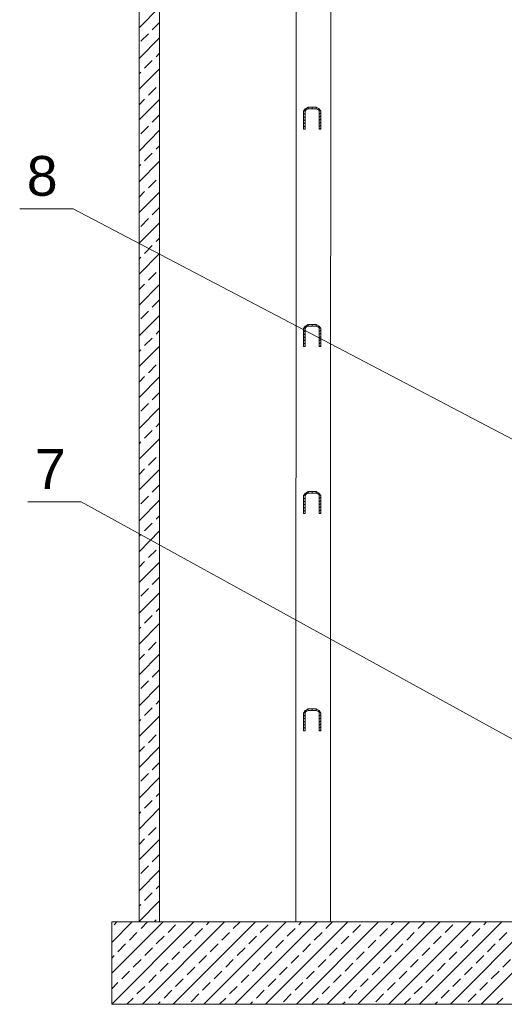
# Model space of a CAD drawing. Extents: x -23500 to 2637, y 21242 to 29547.
# Tile 20 of 121: x -9666 to -8783, y 22647 to 24440. Entities that reach past the tile are written whole.
import ezdxf

# ---------------------------------------------------------------- set-up
doc = ezdxf.new("R2010")
doc.units = 0
doc.header["$LTSCALE"] = 25
doc.layers.get('0').update_dxf_attribs({"linetype": 'CONTINUOUS', "lineweight": 13})
doc.styles.get("Standard").update_dxf_attribs({"font": 'ARIAL.TTF', "height": 50})

msp = doc.modelspace()

# ---------------------------------------------------------------- linework, layer by layer
at = {"color": 7, "lineweight": 9}
for points in [[(-8692.432, 23635.948), (-9568.641, 24095.724), (-9666.038, 24095.724)], [(-8768.536, 23129.561), (-9553.806, 23561.85), (-9651.204, 23561.85)]]:
    msp.add_lwpolyline(points, dxfattribs=at)
for points, knots in [([(-9160.887, 27648.066), (-9160.887, 27648.066), (-9098.42, 27648.066), (-9098.42, 27648.066), (-9098.42, 27648.066), (-9099.908, 22797.091), (-9099.908, 22797.091), (-9099.908, 22797.091), (-9162.868, 22797.091), (-9162.868, 22797.091), (-9162.868, 22797.091), (-9160.887, 27648.066), (-9160.887, 27648.066), (-9160.887, 27648.066), (-9160.887, 27648.066), (-9160.887, 27648.066)], [0, 0, 0, 0, 1, 1, 1, 2, 2, 2, 3, 3, 3, 4, 4, 4, 5, 5, 5, 5]), ([(-9411.211, 27522.652), (-9411.211, 27522.652), (-9448.385, 27522.652), (-9448.385, 27522.652), (-9448.385, 27522.652), (-9448.385, 22797.091), (-9448.385, 22797.091), (-9448.385, 22797.091), (-9411.211, 22797.091), (-9411.211, 22797.091), (-9411.211, 22797.091), (-9411.211, 27522.652), (-9411.211, 27522.652)], [0, 0, 0, 0, 1, 1, 1, 2, 2, 2, 3, 3, 3, 4, 4, 4, 4]), ([(-9498.454, 22797.091), (-9498.454, 22797.091), (-7823.956, 22797.091), (-7823.956, 22797.091), (-7823.956, 22797.091), (-7823.956, 22646.889), (-7823.956, 22646.889), (-7823.956, 22646.889), (-9498.454, 22646.889), (-9498.454, 22646.889), (-9498.454, 22646.889), (-9498.454, 22797.091), (-9498.454, 22797.091)], [0, 0, 0, 0, 1, 1, 1, 2, 2, 2, 3, 3, 3, 4, 4, 4, 4])]:
    msp.add_open_spline(points, degree=3, knots=knots, dxfattribs=at)
for points in [[(-9448.386, 24425.482), (-9448.386, 24425.482), (-9411.211, 24463.162), (-9411.211, 24463.162)], [(-9424.595, 24421.521), (-9424.595, 24421.521), (-9411.211, 24434.905), (-9411.211, 24434.905)], [(-9448.386, 24369.473), (-9448.386, 24369.473), (-9411.211, 24407.141), (-9411.211, 24407.141)], [(-9445.422, 24400.707), (-9445.422, 24400.707), (-9431.533, 24414.583), (-9431.533, 24414.583)], [(-9417.165, 24372.45), (-9417.165, 24372.45), (-9411.211, 24378.897), (-9411.211, 24378.897)], [(-9438.471, 24351.624), (-9438.471, 24351.624), (-9424.595, 24365.512), (-9424.595, 24365.512)], [(-9448.386, 24313.465), (-9448.386, 24313.465), (-9411.211, 24350.64), (-9411.211, 24350.64)], [(-9448.386, 24341.217), (-9448.386, 24341.217), (-9445.422, 24344.686), (-9445.422, 24344.686)], [(-9431.533, 24302.553), (-9431.533, 24302.553), (-9417.165, 24316.429), (-9417.165, 24316.429)], [(-9448.386, 24285.208), (-9448.386, 24285.208), (-9438.471, 24295.615), (-9438.471, 24295.615)], [(-9448.386, 24257.443), (-9448.386, 24257.443), (-9411.211, 24294.618), (-9411.211, 24294.618)], [(-9148.979, 24272.808), (-9148.979, 24272.808), (-9141.057, 24280.742), (-9141.057, 24280.742)], [(-9148.979, 24272.808), (-9148.979, 24272.808), (-9141.057, 24280.742), (-9141.057, 24280.742)], [(-9140.553, 24280.742), (-9140.553, 24280.742), (-9146.015, 24277.765), (-9146.015, 24277.765)], [(-9140.553, 24280.742), (-9140.553, 24280.742), (-9146.015, 24277.765), (-9146.015, 24277.765)], [(-9140.553, 24280.742), (-9140.553, 24280.742), (-9125.68, 24280.742), (-9125.68, 24280.742)], [(-9140.553, 24280.742), (-9140.553, 24280.742), (-9140.553, 24277.765), (-9140.553, 24277.765)], [(-9140.553, 24280.742), (-9140.553, 24280.742), (-9125.68, 24280.742), (-9125.68, 24280.742)], [(-9140.553, 24280.742), (-9140.553, 24280.742), (-9140.553, 24277.765), (-9140.553, 24277.765)], [(-9133.123, 24277.765), (-9133.123, 24277.765), (-9133.123, 24280.742), (-9133.123, 24280.742)], [(-9133.123, 24277.765), (-9133.123, 24277.765), (-9133.123, 24280.742), (-9133.123, 24280.742)], [(-9125.68, 24280.742), (-9125.68, 24280.742), (-9120.231, 24277.765), (-9120.231, 24277.765)], [(-9125.68, 24280.742), (-9125.68, 24280.742), (-9125.68, 24277.765), (-9125.68, 24277.765)], [(-9125.68, 24280.742), (-9125.68, 24280.742), (-9120.231, 24277.765), (-9120.231, 24277.765)], [(-9125.68, 24280.742), (-9125.68, 24280.742), (-9125.68, 24277.765), (-9125.68, 24277.765)], [(-9125.68, 24279.254), (-9125.68, 24279.254), (-9124.696, 24280.25), (-9124.696, 24280.25)], [(-9125.68, 24279.254), (-9125.68, 24279.254), (-9124.696, 24280.25), (-9124.696, 24280.25)], [(-9424.595, 24253.47), (-9424.595, 24253.47), (-9411.211, 24266.854), (-9411.211, 24266.854)], [(-9146.015, 24277.765), (-9146.015, 24277.765), (-9148.979, 24273.312), (-9148.979, 24273.312)], [(-9146.015, 24277.765), (-9146.015, 24277.765), (-9148.979, 24273.312), (-9148.979, 24273.312)], [(-9148.979, 24240.59), (-9148.979, 24240.59), (-9148.979, 24273.312), (-9148.979, 24273.312)], [(-9148.979, 24240.59), (-9148.979, 24240.59), (-9148.979, 24273.312), (-9148.979, 24273.312)], [(-9148.979, 24267.358), (-9148.979, 24267.358), (-9146.015, 24269.831), (-9146.015, 24269.831)], [(-9148.979, 24267.358), (-9148.979, 24267.358), (-9146.015, 24269.831), (-9146.015, 24269.831)], [(-9148.979, 24261.404), (-9148.979, 24261.404), (-9146.015, 24263.889), (-9146.015, 24263.889)], [(-9148.979, 24261.404), (-9148.979, 24261.404), (-9146.015, 24263.889), (-9146.015, 24263.889)], [(-9145.018, 24275.293), (-9145.018, 24275.293), (-9146.015, 24273.312), (-9146.015, 24273.312)], [(-9145.018, 24275.293), (-9145.018, 24275.293), (-9146.015, 24273.312), (-9146.015, 24273.312)], [(-9146.015, 24240.59), (-9146.015, 24240.59), (-9146.015, 24273.312), (-9146.015, 24273.312)], [(-9146.015, 24240.59), (-9146.015, 24240.59), (-9146.015, 24273.312), (-9146.015, 24273.312)], [(-9140.553, 24277.765), (-9140.553, 24277.765), (-9145.018, 24275.293), (-9145.018, 24275.293)], [(-9140.553, 24277.765), (-9140.553, 24277.765), (-9145.018, 24275.293), (-9145.018, 24275.293)], [(-9140.553, 24277.765), (-9140.553, 24277.765), (-9125.68, 24277.765), (-9125.68, 24277.765)], [(-9140.553, 24277.765), (-9140.553, 24277.765), (-9125.68, 24277.765), (-9125.68, 24277.765)], [(-9125.68, 24277.765), (-9125.68, 24277.765), (-9121.227, 24275.293), (-9121.227, 24275.293)], [(-9125.68, 24277.765), (-9125.68, 24277.765), (-9121.227, 24275.293), (-9121.227, 24275.293)], [(-9122.716, 24276.277), (-9122.716, 24276.277), (-9120.723, 24278.257), (-9120.723, 24278.257)], [(-9122.716, 24276.277), (-9122.716, 24276.277), (-9120.723, 24278.257), (-9120.723, 24278.257)], [(-9120.231, 24273.312), (-9120.231, 24273.312), (-9121.227, 24275.293), (-9121.227, 24275.293)], [(-9120.231, 24273.312), (-9120.231, 24273.312), (-9121.227, 24275.293), (-9121.227, 24275.293)], [(-9117.254, 24273.312), (-9117.254, 24273.312), (-9120.231, 24277.765), (-9120.231, 24277.765)], [(-9117.254, 24273.312), (-9117.254, 24273.312), (-9120.231, 24277.765), (-9120.231, 24277.765)], [(-9120.231, 24273.312), (-9120.231, 24273.312), (-9118.25, 24275.293), (-9118.25, 24275.293)], [(-9120.231, 24273.312), (-9120.231, 24273.312), (-9118.25, 24275.293), (-9118.25, 24275.293)], [(-9120.231, 24273.312), (-9120.231, 24273.312), (-9120.231, 24240.59), (-9120.231, 24240.59)], [(-9120.231, 24273.312), (-9120.231, 24273.312), (-9120.231, 24240.59), (-9120.231, 24240.59)], [(-9120.231, 24267.85), (-9120.231, 24267.85), (-9117.254, 24270.335), (-9117.254, 24270.335)], [(-9120.231, 24267.85), (-9120.231, 24267.85), (-9117.254, 24270.335), (-9117.254, 24270.335)], [(-9120.231, 24262.401), (-9120.231, 24262.401), (-9117.254, 24264.873), (-9117.254, 24264.873)], [(-9120.231, 24262.401), (-9120.231, 24262.401), (-9117.254, 24264.873), (-9117.254, 24264.873)], [(-9117.254, 24273.312), (-9117.254, 24273.312), (-9117.254, 24240.59), (-9117.254, 24240.59)], [(-9117.254, 24273.312), (-9117.254, 24273.312), (-9117.254, 24240.59), (-9117.254, 24240.59)], [(-9445.422, 24232.164), (-9445.422, 24232.164), (-9431.533, 24246.04), (-9431.533, 24246.04)], [(-9148.979, 24255.955), (-9148.979, 24255.955), (-9146.015, 24258.44), (-9146.015, 24258.44)], [(-9148.979, 24255.955), (-9148.979, 24255.955), (-9146.015, 24258.44), (-9146.015, 24258.44)], [(-9148.979, 24250.505), (-9148.979, 24250.505), (-9146.015, 24252.978), (-9146.015, 24252.978)], [(-9148.979, 24250.505), (-9148.979, 24250.505), (-9146.015, 24252.978), (-9146.015, 24252.978)], [(-9148.979, 24244.551), (-9148.979, 24244.551), (-9146.015, 24247.036), (-9146.015, 24247.036)], [(-9148.979, 24244.551), (-9148.979, 24244.551), (-9146.015, 24247.036), (-9146.015, 24247.036)], [(-9120.231, 24256.447), (-9120.231, 24256.447), (-9117.254, 24259.424), (-9117.254, 24259.424)], [(-9120.231, 24256.447), (-9120.231, 24256.447), (-9117.254, 24259.424), (-9117.254, 24259.424)], [(-9120.231, 24250.997), (-9120.231, 24250.997), (-9117.254, 24253.47), (-9117.254, 24253.47)], [(-9120.231, 24250.997), (-9120.231, 24250.997), (-9117.254, 24253.47), (-9117.254, 24253.47)], [(-9120.231, 24245.548), (-9120.231, 24245.548), (-9117.254, 24248.02), (-9117.254, 24248.02)], [(-9120.231, 24245.548), (-9120.231, 24245.548), (-9117.254, 24248.02), (-9117.254, 24248.02)], [(-9448.386, 24200.93), (-9448.386, 24200.93), (-9411.211, 24238.61), (-9411.211, 24238.61)], [(-9146.015, 24240.59), (-9146.015, 24240.59), (-9148.979, 24240.59), (-9148.979, 24240.59)], [(-9146.015, 24240.59), (-9146.015, 24240.59), (-9148.979, 24240.59), (-9148.979, 24240.59)], [(-9146.999, 24240.59), (-9146.999, 24240.59), (-9146.015, 24241.574), (-9146.015, 24241.574)], [(-9146.999, 24240.59), (-9146.999, 24240.59), (-9146.015, 24241.574), (-9146.015, 24241.574)], [(-9117.254, 24240.59), (-9117.254, 24240.59), (-9120.231, 24240.59), (-9120.231, 24240.59)], [(-9117.254, 24240.59), (-9117.254, 24240.59), (-9120.231, 24240.59), (-9120.231, 24240.59)], [(-9119.234, 24240.59), (-9119.234, 24240.59), (-9117.254, 24242.571), (-9117.254, 24242.571)], [(-9119.234, 24240.59), (-9119.234, 24240.59), (-9117.254, 24242.571), (-9117.254, 24242.571)], [(-9417.165, 24204.399), (-9417.165, 24204.399), (-9411.211, 24210.353), (-9411.211, 24210.353)], [(-9438.471, 24183.08), (-9438.471, 24183.08), (-9424.595, 24196.969), (-9424.595, 24196.969)], [(-9448.386, 24144.921), (-9448.386, 24144.921), (-9411.211, 24182.588), (-9411.211, 24182.588)], [(-9448.386, 24173.165), (-9448.386, 24173.165), (-9445.422, 24176.142), (-9445.422, 24176.142)], [(-9431.533, 24134.01), (-9431.533, 24134.01), (-9417.165, 24147.898), (-9417.165, 24147.898)], [(-9448.386, 24116.665), (-9448.386, 24116.665), (-9438.471, 24127.072), (-9438.471, 24127.072)], [(-9448.386, 24088.9), (-9448.386, 24088.9), (-9411.211, 24126.075), (-9411.211, 24126.075)], [(-9424.595, 24084.939), (-9424.595, 24084.939), (-9411.211, 24098.323), (-9411.211, 24098.323)], [(-9448.386, 24032.891), (-9448.386, 24032.891), (-9411.211, 24070.066), (-9411.211, 24070.066)], [(-9445.422, 24063.62), (-9445.422, 24063.62), (-9431.533, 24078.001), (-9431.533, 24078.001)], [(-9417.165, 24035.868), (-9417.165, 24035.868), (-9411.211, 24042.302), (-9411.211, 24042.302)], [(-9448.386, 23976.378), (-9448.386, 23976.378), (-9411.211, 24014.058), (-9411.211, 24014.058)], [(-9438.471, 24014.55), (-9438.471, 24014.55), (-9424.595, 24028.918), (-9424.595, 24028.918)], [(-9448.386, 24004.634), (-9448.386, 24004.634), (-9445.422, 24007.612), (-9445.422, 24007.612)], [(-9431.533, 23965.479), (-9431.533, 23965.479), (-9417.165, 23979.847), (-9417.165, 23979.847)], [(-9448.386, 23948.613), (-9448.386, 23948.613), (-9438.471, 23958.528), (-9438.471, 23958.528)], [(-9448.386, 23920.356), (-9448.386, 23920.356), (-9411.211, 23958.036), (-9411.211, 23958.036)], [(-9424.595, 23916.395), (-9424.595, 23916.395), (-9411.211, 23929.78), (-9411.211, 23929.78)], [(-9445.422, 23895.581), (-9445.422, 23895.581), (-9431.533, 23909.457), (-9431.533, 23909.457)], [(-9448.386, 23864.348), (-9448.386, 23864.348), (-9411.211, 23901.523), (-9411.211, 23901.523)], [(-9417.165, 23867.325), (-9417.165, 23867.325), (-9411.211, 23873.771), (-9411.211, 23873.771)], [(-9148.979, 23877.24), (-9148.979, 23877.24), (-9141.057, 23885.174), (-9141.057, 23885.174)], [(-9146.015, 23882.197), (-9146.015, 23882.197), (-9148.979, 23877.732), (-9148.979, 23877.732)], [(-9148.979, 23845.022), (-9148.979, 23845.022), (-9148.979, 23877.732), (-9148.979, 23877.732)], [(-9148.979, 23871.286), (-9148.979, 23871.286), (-9146.015, 23873.771), (-9146.015, 23873.771)], [(-9148.979, 23865.836), (-9148.979, 23865.836), (-9146.015, 23868.309), (-9146.015, 23868.309)], [(-9140.553, 23885.174), (-9140.553, 23885.174), (-9146.015, 23882.197), (-9146.015, 23882.197)], [(-9145.018, 23879.712), (-9145.018, 23879.712), (-9146.015, 23877.732), (-9146.015, 23877.732)], [(-9146.015, 23845.022), (-9146.015, 23845.022), (-9146.015, 23877.732), (-9146.015, 23877.732)], [(-9140.553, 23882.197), (-9140.553, 23882.197), (-9145.018, 23879.712), (-9145.018, 23879.712)], [(-9140.553, 23885.174), (-9140.553, 23885.174), (-9125.68, 23885.174), (-9125.68, 23885.174)], [(-9140.553, 23885.174), (-9140.553, 23885.174), (-9140.553, 23882.197), (-9140.553, 23882.197)], [(-9140.553, 23882.197), (-9140.553, 23882.197), (-9125.68, 23882.197), (-9125.68, 23882.197)], [(-9133.123, 23882.197), (-9133.123, 23882.197), (-9133.123, 23885.174), (-9133.123, 23885.174)], [(-9125.68, 23885.174), (-9125.68, 23885.174), (-9120.231, 23882.197), (-9120.231, 23882.197)], [(-9125.68, 23885.174), (-9125.68, 23885.174), (-9125.68, 23882.197), (-9125.68, 23882.197)], [(-9125.68, 23883.194), (-9125.68, 23883.194), (-9124.696, 23884.67), (-9124.696, 23884.67)], [(-9125.68, 23882.197), (-9125.68, 23882.197), (-9121.227, 23879.712), (-9121.227, 23879.712)], [(-9122.716, 23880.709), (-9122.716, 23880.709), (-9120.723, 23882.689), (-9120.723, 23882.689)], [(-9120.231, 23877.732), (-9120.231, 23877.732), (-9121.227, 23879.712), (-9121.227, 23879.712)], [(-9117.254, 23877.732), (-9117.254, 23877.732), (-9120.231, 23882.197), (-9120.231, 23882.197)], [(-9120.231, 23877.732), (-9120.231, 23877.732), (-9118.25, 23879.712), (-9118.25, 23879.712)], [(-9120.231, 23877.732), (-9120.231, 23877.732), (-9120.231, 23845.022), (-9120.231, 23845.022)], [(-9120.231, 23872.282), (-9120.231, 23872.282), (-9117.254, 23874.755), (-9117.254, 23874.755)], [(-9120.231, 23866.833), (-9120.231, 23866.833), (-9117.254, 23869.305), (-9117.254, 23869.305)], [(-9117.254, 23877.732), (-9117.254, 23877.732), (-9117.254, 23845.022), (-9117.254, 23845.022)], [(-9438.471, 23846.498), (-9438.471, 23846.498), (-9424.595, 23860.387), (-9424.595, 23860.387)], [(-9148.979, 23860.387), (-9148.979, 23860.387), (-9146.015, 23862.859), (-9146.015, 23862.859)], [(-9148.979, 23854.433), (-9148.979, 23854.433), (-9146.015, 23857.41), (-9146.015, 23857.41)], [(-9148.979, 23848.983), (-9148.979, 23848.983), (-9146.015, 23851.456), (-9146.015, 23851.456)], [(-9120.231, 23860.879), (-9120.231, 23860.879), (-9117.254, 23863.351), (-9117.254, 23863.351)], [(-9120.231, 23855.429), (-9120.231, 23855.429), (-9117.254, 23857.902), (-9117.254, 23857.902)], [(-9120.231, 23849.967), (-9120.231, 23849.967), (-9117.254, 23852.452), (-9117.254, 23852.452)], [(-9448.386, 23808.339), (-9448.386, 23808.339), (-9411.211, 23845.514), (-9411.211, 23845.514)], [(-9448.386, 23836.091), (-9448.386, 23836.091), (-9445.422, 23839.068), (-9445.422, 23839.068)], [(-9146.015, 23845.022), (-9146.015, 23845.022), (-9148.979, 23845.022), (-9148.979, 23845.022)], [(-9146.999, 23845.022), (-9146.999, 23845.022), (-9146.015, 23846.006), (-9146.015, 23846.006)], [(-9117.254, 23845.022), (-9117.254, 23845.022), (-9120.231, 23845.022), (-9120.231, 23845.022)], [(-9119.234, 23845.022), (-9119.234, 23845.022), (-9117.254, 23846.498), (-9117.254, 23846.498)], [(-9431.533, 23796.935), (-9431.533, 23796.935), (-9417.165, 23811.316), (-9417.165, 23811.316)], [(-9448.386, 23780.082), (-9448.386, 23780.082), (-9438.471, 23789.997), (-9438.471, 23789.997)], [(-9448.386, 23751.826), (-9448.386, 23751.826), (-9411.211, 23789.505), (-9411.211, 23789.505)], [(-9424.595, 23747.865), (-9424.595, 23747.865), (-9411.211, 23761.236), (-9411.211, 23761.236)], [(-9448.386, 23695.804), (-9448.386, 23695.804), (-9411.211, 23733.484), (-9411.211, 23733.484)], [(-9445.422, 23727.038), (-9445.422, 23727.038), (-9431.533, 23740.927), (-9431.533, 23740.927)], [(-9438.471, 23677.967), (-9438.471, 23677.967), (-9424.595, 23691.843), (-9424.595, 23691.843)], [(-9417.165, 23698.781), (-9417.165, 23698.781), (-9411.211, 23705.227), (-9411.211, 23705.227)], [(-9448.386, 23639.796), (-9448.386, 23639.796), (-9411.211, 23676.971), (-9411.211, 23676.971)], [(-9448.386, 23667.56), (-9448.386, 23667.56), (-9445.422, 23671.029), (-9445.422, 23671.029)], [(-9431.533, 23628.884), (-9431.533, 23628.884), (-9417.165, 23642.773), (-9417.165, 23642.773)], [(-9448.386, 23611.539), (-9448.386, 23611.539), (-9438.471, 23621.946), (-9438.471, 23621.946)], [(-9448.386, 23583.787), (-9448.386, 23583.787), (-9411.211, 23620.962), (-9411.211, 23620.962)], [(-9424.595, 23579.813), (-9424.595, 23579.813), (-9411.211, 23593.197), (-9411.211, 23593.197)], [(-9448.386, 23527.273), (-9448.386, 23527.273), (-9411.211, 23564.941), (-9411.211, 23564.941)], [(-9445.422, 23558.495), (-9445.422, 23558.495), (-9431.533, 23572.383), (-9431.533, 23572.383)], [(-9148.979, 23572.875), (-9148.979, 23572.875), (-9141.057, 23580.318), (-9141.057, 23580.318)], [(-9148.979, 23572.875), (-9148.979, 23572.875), (-9141.057, 23580.318), (-9141.057, 23580.318)], [(-9146.015, 23577.341), (-9146.015, 23577.341), (-9148.979, 23573.367), (-9148.979, 23573.367)], [(-9146.015, 23577.341), (-9146.015, 23577.341), (-9148.979, 23573.367), (-9148.979, 23573.367)], [(-9148.979, 23540.658), (-9148.979, 23540.658), (-9148.979, 23573.367), (-9148.979, 23573.367)], [(-9148.979, 23540.658), (-9148.979, 23540.658), (-9148.979, 23573.367), (-9148.979, 23573.367)], [(-9148.979, 23566.934), (-9148.979, 23566.934), (-9146.015, 23569.406), (-9146.015, 23569.406)], [(-9148.979, 23566.934), (-9148.979, 23566.934), (-9146.015, 23569.406), (-9146.015, 23569.406)], [(-9148.979, 23561.472), (-9148.979, 23561.472), (-9146.015, 23563.957), (-9146.015, 23563.957)], [(-9148.979, 23561.472), (-9148.979, 23561.472), (-9146.015, 23563.957), (-9146.015, 23563.957)], [(-9140.553, 23580.81), (-9140.553, 23580.81), (-9146.015, 23577.341), (-9146.015, 23577.341)], [(-9140.553, 23580.81), (-9140.553, 23580.81), (-9146.015, 23577.341), (-9146.015, 23577.341)], [(-9145.018, 23575.36), (-9145.018, 23575.36), (-9146.015, 23573.367), (-9146.015, 23573.367)], [(-9145.018, 23575.36), (-9145.018, 23575.36), (-9146.015, 23573.367), (-9146.015, 23573.367)], [(-9146.015, 23540.658), (-9146.015, 23540.658), (-9146.015, 23573.367), (-9146.015, 23573.367)], [(-9146.015, 23540.658), (-9146.015, 23540.658), (-9146.015, 23573.367), (-9146.015, 23573.367)], [(-9140.553, 23577.833), (-9140.553, 23577.833), (-9145.018, 23575.36), (-9145.018, 23575.36)], [(-9140.553, 23577.833), (-9140.553, 23577.833), (-9145.018, 23575.36), (-9145.018, 23575.36)], [(-9140.553, 23580.81), (-9140.553, 23580.81), (-9125.68, 23580.81), (-9125.68, 23580.81)], [(-9140.553, 23580.81), (-9140.553, 23580.81), (-9140.553, 23577.833), (-9140.553, 23577.833)], [(-9140.553, 23580.81), (-9140.553, 23580.81), (-9125.68, 23580.81), (-9125.68, 23580.81)], [(-9140.553, 23580.81), (-9140.553, 23580.81), (-9140.553, 23577.833), (-9140.553, 23577.833)], [(-9140.553, 23577.833), (-9140.553, 23577.833), (-9125.68, 23577.833), (-9125.68, 23577.833)], [(-9140.553, 23577.833), (-9140.553, 23577.833), (-9125.68, 23577.833), (-9125.68, 23577.833)], [(-9133.123, 23577.833), (-9133.123, 23577.833), (-9133.123, 23580.81), (-9133.123, 23580.81)], [(-9133.123, 23577.833), (-9133.123, 23577.833), (-9133.123, 23580.81), (-9133.123, 23580.81)], [(-9125.68, 23580.81), (-9125.68, 23580.81), (-9120.231, 23577.341), (-9120.231, 23577.341)], [(-9125.68, 23580.81), (-9125.68, 23580.81), (-9125.68, 23577.833), (-9125.68, 23577.833)], [(-9125.68, 23580.81), (-9125.68, 23580.81), (-9120.231, 23577.341), (-9120.231, 23577.341)], [(-9125.68, 23580.81), (-9125.68, 23580.81), (-9125.68, 23577.833), (-9125.68, 23577.833)], [(-9125.68, 23578.829), (-9125.68, 23578.829), (-9124.696, 23580.318), (-9124.696, 23580.318)], [(-9125.68, 23578.829), (-9125.68, 23578.829), (-9124.696, 23580.318), (-9124.696, 23580.318)], [(-9125.68, 23577.833), (-9125.68, 23577.833), (-9121.227, 23575.36), (-9121.227, 23575.36)], [(-9125.68, 23577.833), (-9125.68, 23577.833), (-9121.227, 23575.36), (-9121.227, 23575.36)], [(-9122.716, 23576.344), (-9122.716, 23576.344), (-9120.723, 23577.833), (-9120.723, 23577.833)], [(-9122.716, 23576.344), (-9122.716, 23576.344), (-9120.723, 23577.833), (-9120.723, 23577.833)], [(-9120.231, 23573.367), (-9120.231, 23573.367), (-9121.227, 23575.36), (-9121.227, 23575.36)], [(-9120.231, 23573.367), (-9120.231, 23573.367), (-9121.227, 23575.36), (-9121.227, 23575.36)], [(-9117.254, 23573.367), (-9117.254, 23573.367), (-9120.231, 23577.341), (-9120.231, 23577.341)], [(-9117.254, 23573.367), (-9117.254, 23573.367), (-9120.231, 23577.341), (-9120.231, 23577.341)], [(-9120.231, 23573.367), (-9120.231, 23573.367), (-9118.25, 23575.36), (-9118.25, 23575.36)], [(-9120.231, 23573.367), (-9120.231, 23573.367), (-9118.25, 23575.36), (-9118.25, 23575.36)], [(-9120.231, 23573.367), (-9120.231, 23573.367), (-9120.231, 23540.658), (-9120.231, 23540.658)], [(-9120.231, 23573.367), (-9120.231, 23573.367), (-9120.231, 23540.658), (-9120.231, 23540.658)], [(-9120.231, 23567.918), (-9120.231, 23567.918), (-9117.254, 23570.39), (-9117.254, 23570.39)], [(-9120.231, 23567.918), (-9120.231, 23567.918), (-9117.254, 23570.39), (-9117.254, 23570.39)], [(-9120.231, 23561.964), (-9120.231, 23561.964), (-9117.254, 23564.449), (-9117.254, 23564.449)], [(-9120.231, 23561.964), (-9120.231, 23561.964), (-9117.254, 23564.449), (-9117.254, 23564.449)], [(-9117.254, 23573.367), (-9117.254, 23573.367), (-9117.254, 23540.658), (-9117.254, 23540.658)], [(-9117.254, 23573.367), (-9117.254, 23573.367), (-9117.254, 23540.658), (-9117.254, 23540.658)], [(-9148.979, 23556.022), (-9148.979, 23556.022), (-9146.015, 23558.495), (-9146.015, 23558.495)], [(-9148.979, 23556.022), (-9148.979, 23556.022), (-9146.015, 23558.495), (-9146.015, 23558.495)], [(-9148.979, 23550.068), (-9148.979, 23550.068), (-9146.015, 23552.553), (-9146.015, 23552.553)], [(-9148.979, 23550.068), (-9148.979, 23550.068), (-9146.015, 23552.553), (-9146.015, 23552.553)], [(-9148.979, 23544.618), (-9148.979, 23544.618), (-9146.015, 23547.091), (-9146.015, 23547.091)], [(-9148.979, 23544.618), (-9148.979, 23544.618), (-9146.015, 23547.091), (-9146.015, 23547.091)], [(-9120.231, 23556.514), (-9120.231, 23556.514), (-9117.254, 23558.999), (-9117.254, 23558.999)], [(-9120.231, 23556.514), (-9120.231, 23556.514), (-9117.254, 23558.999), (-9117.254, 23558.999)], [(-9120.231, 23551.065), (-9120.231, 23551.065), (-9117.254, 23553.55), (-9117.254, 23553.55)], [(-9120.231, 23551.065), (-9120.231, 23551.065), (-9117.254, 23553.55), (-9117.254, 23553.55)], [(-9120.231, 23545.11), (-9120.231, 23545.11), (-9117.254, 23547.596), (-9117.254, 23547.596)], [(-9120.231, 23545.11), (-9120.231, 23545.11), (-9117.254, 23547.596), (-9117.254, 23547.596)], [(-9417.165, 23530.742), (-9417.165, 23530.742), (-9411.211, 23536.684), (-9411.211, 23536.684)], [(-9146.015, 23540.658), (-9146.015, 23540.658), (-9148.979, 23540.658), (-9148.979, 23540.658)], [(-9146.015, 23540.658), (-9146.015, 23540.658), (-9148.979, 23540.658), (-9148.979, 23540.658)], [(-9146.999, 23540.658), (-9146.999, 23540.658), (-9146.015, 23541.641), (-9146.015, 23541.641)], [(-9146.999, 23540.658), (-9146.999, 23540.658), (-9146.015, 23541.641), (-9146.015, 23541.641)], [(-9117.254, 23540.658), (-9117.254, 23540.658), (-9120.231, 23540.658), (-9120.231, 23540.658)], [(-9117.254, 23540.658), (-9117.254, 23540.658), (-9120.231, 23540.658), (-9120.231, 23540.658)], [(-9119.234, 23540.658), (-9119.234, 23540.658), (-9117.254, 23542.146), (-9117.254, 23542.146)], [(-9119.234, 23540.658), (-9119.234, 23540.658), (-9117.254, 23542.146), (-9117.254, 23542.146)], [(-9438.471, 23509.424), (-9438.471, 23509.424), (-9424.595, 23523.3), (-9424.595, 23523.3)], [(-9448.386, 23471.252), (-9448.386, 23471.252), (-9411.211, 23508.932), (-9411.211, 23508.932)], [(-9448.386, 23499.509), (-9448.386, 23499.509), (-9445.422, 23502.486), (-9445.422, 23502.486)], [(-9431.533, 23460.353), (-9431.533, 23460.353), (-9417.165, 23474.229), (-9417.165, 23474.229)], [(-9448.386, 23442.995), (-9448.386, 23442.995), (-9438.471, 23453.402), (-9438.471, 23453.402)], [(-9448.386, 23415.243), (-9448.386, 23415.243), (-9411.211, 23452.419), (-9411.211, 23452.419)], [(-9424.595, 23411.282), (-9424.595, 23411.282), (-9411.211, 23424.666), (-9411.211, 23424.666)], [(-9445.422, 23389.964), (-9445.422, 23389.964), (-9431.533, 23404.332), (-9431.533, 23404.332)], [(-9448.386, 23359.222), (-9448.386, 23359.222), (-9411.211, 23396.41), (-9411.211, 23396.41)], [(-9417.165, 23362.199), (-9417.165, 23362.199), (-9411.211, 23368.645), (-9411.211, 23368.645)], [(-9438.471, 23340.893), (-9438.471, 23340.893), (-9424.595, 23355.261), (-9424.595, 23355.261)], [(-9448.386, 23302.721), (-9448.386, 23302.721), (-9411.211, 23340.388), (-9411.211, 23340.388)], [(-9448.386, 23330.978), (-9448.386, 23330.978), (-9445.422, 23333.942), (-9445.422, 23333.942)], [(-9431.533, 23291.81), (-9431.533, 23291.81), (-9417.165, 23306.19), (-9417.165, 23306.19)], [(-9448.386, 23274.957), (-9448.386, 23274.957), (-9438.471, 23284.872), (-9438.471, 23284.872)], [(-9448.386, 23246.7), (-9448.386, 23246.7), (-9411.211, 23284.367), (-9411.211, 23284.367)], [(-9424.595, 23242.739), (-9424.595, 23242.739), (-9411.211, 23256.123), (-9411.211, 23256.123)], [(-9448.386, 23190.691), (-9448.386, 23190.691), (-9411.211, 23227.866), (-9411.211, 23227.866)], [(-9445.422, 23221.912), (-9445.422, 23221.912), (-9431.533, 23235.801), (-9431.533, 23235.801)], [(-9438.471, 23172.842), (-9438.471, 23172.842), (-9424.595, 23186.718), (-9424.595, 23186.718)], [(-9417.165, 23193.668), (-9417.165, 23193.668), (-9411.211, 23200.102), (-9411.211, 23200.102)], [(-9448.386, 23134.67), (-9448.386, 23134.67), (-9411.211, 23171.845), (-9411.211, 23171.845)], [(-9148.979, 23176.815), (-9148.979, 23176.815), (-9141.057, 23184.737), (-9141.057, 23184.737)], [(-9146.015, 23181.76), (-9146.015, 23181.76), (-9148.979, 23177.307), (-9148.979, 23177.307)], [(-9148.979, 23145.077), (-9148.979, 23145.077), (-9148.979, 23177.307), (-9148.979, 23177.307)], [(-9148.979, 23171.353), (-9148.979, 23171.353), (-9146.015, 23173.838), (-9146.015, 23173.838)], [(-9140.553, 23184.737), (-9140.553, 23184.737), (-9146.015, 23181.76), (-9146.015, 23181.76)], [(-9145.018, 23179.78), (-9145.018, 23179.78), (-9146.015, 23177.307), (-9146.015, 23177.307)], [(-9146.015, 23145.077), (-9146.015, 23145.077), (-9146.015, 23177.307), (-9146.015, 23177.307)], [(-9140.553, 23182.265), (-9140.553, 23182.265), (-9145.018, 23179.78), (-9145.018, 23179.78)], [(-9140.553, 23184.737), (-9140.553, 23184.737), (-9125.68, 23184.737), (-9125.68, 23184.737)], [(-9140.553, 23184.737), (-9140.553, 23184.737), (-9140.553, 23182.265), (-9140.553, 23182.265)], [(-9140.553, 23182.265), (-9140.553, 23182.265), (-9125.68, 23182.265), (-9125.68, 23182.265)], [(-9133.123, 23182.265), (-9133.123, 23182.265), (-9133.123, 23184.737), (-9133.123, 23184.737)], [(-9125.68, 23184.737), (-9125.68, 23184.737), (-9120.231, 23181.76), (-9120.231, 23181.76)], [(-9125.68, 23184.737), (-9125.68, 23184.737), (-9125.68, 23182.265), (-9125.68, 23182.265)], [(-9125.68, 23183.249), (-9125.68, 23183.249), (-9124.696, 23184.245), (-9124.696, 23184.245)], [(-9125.68, 23182.265), (-9125.68, 23182.265), (-9121.227, 23179.78), (-9121.227, 23179.78)], [(-9122.716, 23180.284), (-9122.716, 23180.284), (-9120.723, 23182.265), (-9120.723, 23182.265)], [(-9120.231, 23177.307), (-9120.231, 23177.307), (-9121.227, 23179.78), (-9121.227, 23179.78)], [(-9117.254, 23177.307), (-9117.254, 23177.307), (-9120.231, 23181.76), (-9120.231, 23181.76)], [(-9120.231, 23177.799), (-9120.231, 23177.799), (-9118.25, 23179.78), (-9118.25, 23179.78)], [(-9120.231, 23177.307), (-9120.231, 23177.307), (-9120.231, 23145.077), (-9120.231, 23145.077)], [(-9120.231, 23171.845), (-9120.231, 23171.845), (-9117.254, 23174.33), (-9117.254, 23174.33)], [(-9120.231, 23166.395), (-9120.231, 23166.395), (-9117.254, 23168.881), (-9117.254, 23168.881)], [(-9117.254, 23177.307), (-9117.254, 23177.307), (-9117.254, 23145.077), (-9117.254, 23145.077)], [(-9448.386, 23162.434), (-9448.386, 23162.434), (-9445.422, 23165.412), (-9445.422, 23165.412)], [(-9148.979, 23165.904), (-9148.979, 23165.904), (-9146.015, 23168.376), (-9146.015, 23168.376)], [(-9148.979, 23159.949), (-9148.979, 23159.949), (-9146.015, 23162.434), (-9146.015, 23162.434)], [(-9148.979, 23154.5), (-9148.979, 23154.5), (-9146.015, 23156.972), (-9146.015, 23156.972)], [(-9148.979, 23149.05), (-9148.979, 23149.05), (-9146.015, 23151.523), (-9146.015, 23151.523)], [(-9120.231, 23160.946), (-9120.231, 23160.946), (-9117.254, 23163.431), (-9117.254, 23163.431)], [(-9120.231, 23154.992), (-9120.231, 23154.992), (-9117.254, 23157.477), (-9117.254, 23157.477)], [(-9120.231, 23149.542), (-9120.231, 23149.542), (-9117.254, 23152.027), (-9117.254, 23152.027)], [(-9431.533, 23123.266), (-9431.533, 23123.266), (-9417.165, 23137.647), (-9417.165, 23137.647)], [(-9146.015, 23145.077), (-9146.015, 23145.077), (-9148.979, 23145.077), (-9148.979, 23145.077)], [(-9146.999, 23145.077), (-9146.999, 23145.077), (-9146.015, 23145.581), (-9146.015, 23145.581)], [(-9117.254, 23145.077), (-9117.254, 23145.077), (-9120.231, 23145.077), (-9120.231, 23145.077)], [(-9119.234, 23145.077), (-9119.234, 23145.077), (-9117.254, 23146.565), (-9117.254, 23146.565)], [(-9448.386, 23106.426), (-9448.386, 23106.426), (-9438.471, 23116.328), (-9438.471, 23116.328)], [(-9448.386, 23078.156), (-9448.386, 23078.156), (-9411.211, 23115.836), (-9411.211, 23115.836)], [(-9424.595, 23074.196), (-9424.595, 23074.196), (-9411.211, 23087.58), (-9411.211, 23087.58)], [(-9445.422, 23053.381), (-9445.422, 23053.381), (-9431.533, 23067.257), (-9431.533, 23067.257)], [(-9448.386, 23022.148), (-9448.386, 23022.148), (-9411.211, 23059.815), (-9411.211, 23059.815)], [(-9417.165, 23025.125), (-9417.165, 23025.125), (-9411.211, 23031.571), (-9411.211, 23031.571)], [(-9438.471, 23004.298), (-9438.471, 23004.298), (-9424.595, 23018.187), (-9424.595, 23018.187)], [(-9448.386, 22966.126), (-9448.386, 22966.126), (-9411.211, 23003.806), (-9411.211, 23003.806)], [(-9448.386, 22993.891), (-9448.386, 22993.891), (-9445.422, 22997.36), (-9445.422, 22997.36)], [(-9431.533, 22955.227), (-9431.533, 22955.227), (-9417.165, 22969.103), (-9417.165, 22969.103)], [(-9448.386, 22937.882), (-9448.386, 22937.882), (-9438.471, 22948.289), (-9438.471, 22948.289)], [(-9448.386, 22910.118), (-9448.386, 22910.118), (-9411.211, 22947.293), (-9411.211, 22947.293)], [(-9424.595, 22906.157), (-9424.595, 22906.157), (-9411.211, 22919.541), (-9411.211, 22919.541)], [(-9448.386, 22853.604), (-9448.386, 22853.604), (-9411.211, 22891.284), (-9411.211, 22891.284)], [(-9445.422, 22884.838), (-9445.422, 22884.838), (-9431.533, 22899.206), (-9431.533, 22899.206)], [(-9438.471, 22835.767), (-9438.471, 22835.767), (-9424.595, 22849.643), (-9424.595, 22849.643)], [(-9417.165, 22857.086), (-9417.165, 22857.086), (-9411.211, 22863.027), (-9411.211, 22863.027)], [(-9448.386, 22797.596), (-9448.386, 22797.596), (-9411.211, 22835.263), (-9411.211, 22835.263)], [(-9448.386, 22825.852), (-9448.386, 22825.852), (-9445.422, 22828.817), (-9445.422, 22828.817)], [(-9498.454, 22759.424), (-9498.454, 22759.424), (-9461.278, 22797.091), (-9461.278, 22797.091)], [(-9498.454, 22703.415), (-9498.454, 22703.415), (-9404.765, 22797.091), (-9404.765, 22797.091)], [(-9498.454, 22647.394), (-9498.454, 22647.394), (-9348.756, 22797.091), (-9348.756, 22797.091)], [(-9494.001, 22791.641), (-9494.001, 22791.641), (-9489.043, 22797.091), (-9489.043, 22797.091)], [(-9444.917, 22784.703), (-9444.917, 22784.703), (-9433.022, 22797.091), (-9433.022, 22797.091)], [(-9442.445, 22646.902), (-9442.445, 22646.902), (-9292.735, 22797.091), (-9292.735, 22797.091)], [(-9421.126, 22797.091), (-9421.126, 22797.091), (-9417.165, 22800.56), (-9417.165, 22800.56)], [(-9386.424, 22646.902), (-9386.424, 22646.902), (-9236.726, 22797.091), (-9236.726, 22797.091)], [(-9330.415, 22646.902), (-9330.415, 22646.902), (-9180.718, 22797.091), (-9180.718, 22797.091)], [(-9325.949, 22791.641), (-9325.949, 22791.641), (-9320.992, 22797.091), (-9320.992, 22797.091)], [(-9276.878, 22784.703), (-9276.878, 22784.703), (-9264.491, 22797.091), (-9264.491, 22797.091)], [(-9274.393, 22646.902), (-9274.393, 22646.902), (-9124.204, 22797.091), (-9124.204, 22797.091)], [(-9218.385, 22646.902), (-9218.385, 22646.902), (-9068.183, 22797.091), (-9068.183, 22797.091)], [(-9161.871, 22646.902), (-9161.871, 22646.902), (-9012.174, 22797.091), (-9012.174, 22797.091)], [(-9157.406, 22791.641), (-9157.406, 22791.641), (-9152.461, 22797.091), (-9152.461, 22797.091)], [(-9108.335, 22784.703), (-9108.335, 22784.703), (-9096.439, 22797.091), (-9096.439, 22797.091)], [(-9105.863, 22646.902), (-9105.863, 22646.902), (-8956.153, 22797.091), (-8956.153, 22797.091)], [(-9049.841, 22646.902), (-9049.841, 22646.902), (-8900.144, 22797.091), (-8900.144, 22797.091)], [(-8993.832, 22646.902), (-8993.832, 22646.902), (-8843.631, 22797.091), (-8843.631, 22797.091)], [(-8989.367, 22791.641), (-8989.367, 22791.641), (-8983.917, 22797.091), (-8983.917, 22797.091)], [(-8940.296, 22784.703), (-8940.296, 22784.703), (-8927.909, 22797.091), (-8927.909, 22797.091)], [(-8937.811, 22646.902), (-8937.811, 22646.902), (-8787.622, 22797.091), (-8787.622, 22797.091)], [(-8881.298, 22646.902), (-8881.298, 22646.902), (-8731.601, 22797.091), (-8731.601, 22797.091)], [(-8825.289, 22646.902), (-8825.289, 22646.902), (-8675.592, 22797.091), (-8675.592, 22797.091)], [(-8820.823, 22791.641), (-8820.823, 22791.641), (-8815.866, 22797.091), (-8815.866, 22797.091)], [(-9466.236, 22763.889), (-9466.236, 22763.889), (-9452.36, 22777.765), (-9452.36, 22777.765)], [(-9395.847, 22777.765), (-9395.847, 22777.765), (-9381.958, 22791.641), (-9381.958, 22791.641)], [(-9346.776, 22770.827), (-9346.776, 22770.827), (-9332.9, 22784.703), (-9332.9, 22784.703)], [(-9297.693, 22763.889), (-9297.693, 22763.889), (-9283.816, 22777.765), (-9283.816, 22777.765)], [(-9227.795, 22777.765), (-9227.795, 22777.765), (-9213.427, 22791.641), (-9213.427, 22791.641)], [(-9178.737, 22770.827), (-9178.737, 22770.827), (-9164.356, 22784.703), (-9164.356, 22784.703)], [(-9129.654, 22763.889), (-9129.654, 22763.889), (-9115.273, 22777.765), (-9115.273, 22777.765)], [(-9059.264, 22777.765), (-9059.264, 22777.765), (-9045.388, 22791.641), (-9045.388, 22791.641)], [(-9010.194, 22770.827), (-9010.194, 22770.827), (-8996.305, 22784.703), (-8996.305, 22784.703)], [(-8961.11, 22763.889), (-8961.11, 22763.889), (-8947.234, 22777.765), (-8947.234, 22777.765)], [(-8891.213, 22777.765), (-8891.213, 22777.765), (-8876.845, 22791.641), (-8876.845, 22791.641)], [(-8841.65, 22770.827), (-8841.65, 22770.827), (-8827.761, 22784.703), (-8827.761, 22784.703)], [(-8792.567, 22763.889), (-8792.567, 22763.889), (-8778.691, 22777.765), (-8778.691, 22777.765)], [(-9487.05, 22742.571), (-9487.05, 22742.571), (-9473.174, 22756.939), (-9473.174, 22756.939)], [(-9417.165, 22756.939), (-9417.165, 22756.939), (-9402.785, 22770.827), (-9402.785, 22770.827)], [(-9368.082, 22749.509), (-9368.082, 22749.509), (-9353.714, 22763.889), (-9353.714, 22763.889)], [(-9319.011, 22742.571), (-9319.011, 22742.571), (-9304.643, 22756.939), (-9304.643, 22756.939)], [(-9248.622, 22756.939), (-9248.622, 22756.939), (-9234.746, 22770.827), (-9234.746, 22770.827)], [(-9199.551, 22749.509), (-9199.551, 22749.509), (-9185.675, 22763.889), (-9185.675, 22763.889)], [(-9150.468, 22742.571), (-9150.468, 22742.571), (-9136.592, 22756.939), (-9136.592, 22756.939)], [(-9080.583, 22756.939), (-9080.583, 22756.939), (-9066.202, 22770.827), (-9066.202, 22770.827)], [(-9031.5, 22749.509), (-9031.5, 22749.509), (-9017.132, 22763.889), (-9017.132, 22763.889)], [(-8981.937, 22742.571), (-8981.937, 22742.571), (-8968.048, 22756.939), (-8968.048, 22756.939)], [(-8912.04, 22756.939), (-8912.04, 22756.939), (-8898.151, 22770.827), (-8898.151, 22770.827)], [(-8862.969, 22749.509), (-8862.969, 22749.509), (-8849.08, 22763.889), (-8849.08, 22763.889)], [(-8813.885, 22742.571), (-8813.885, 22742.571), (-8800.009, 22756.939), (-8800.009, 22756.939)], [(-9437.979, 22735.633), (-9437.979, 22735.633), (-9424.103, 22749.509), (-9424.103, 22749.509)], [(-9388.909, 22728.682), (-9388.909, 22728.682), (-9375.033, 22742.571), (-9375.033, 22742.571)], [(-9269.94, 22735.633), (-9269.94, 22735.633), (-9255.56, 22749.509), (-9255.56, 22749.509)], [(-9220.857, 22728.682), (-9220.857, 22728.682), (-9206.489, 22742.571), (-9206.489, 22742.571)], [(-9101.397, 22735.633), (-9101.397, 22735.633), (-9087.521, 22749.509), (-9087.521, 22749.509)], [(-9052.326, 22728.682), (-9052.326, 22728.682), (-9038.438, 22742.571), (-9038.438, 22742.571)], [(-8932.854, 22735.633), (-8932.854, 22735.633), (-8918.978, 22749.509), (-8918.978, 22749.509)], [(-8883.783, 22728.682), (-8883.783, 22728.682), (-8869.907, 22742.571), (-8869.907, 22742.571)], [(-9498.454, 22731.167), (-9498.454, 22731.167), (-9494.001, 22735.633), (-9494.001, 22735.633)], [(-9459.298, 22714.806), (-9459.298, 22714.806), (-9444.917, 22728.682), (-9444.917, 22728.682)], [(-9410.227, 22707.376), (-9410.227, 22707.376), (-9395.847, 22721.744), (-9395.847, 22721.744)], [(-9339.838, 22721.744), (-9339.838, 22721.744), (-9325.949, 22735.633), (-9325.949, 22735.633)], [(-9290.755, 22714.806), (-9290.755, 22714.806), (-9276.878, 22728.682), (-9276.878, 22728.682)], [(-9241.684, 22707.376), (-9241.684, 22707.376), (-9227.795, 22721.744), (-9227.795, 22721.744)], [(-9171.786, 22721.744), (-9171.786, 22721.744), (-9157.406, 22735.633), (-9157.406, 22735.633)], [(-9122.211, 22714.806), (-9122.211, 22714.806), (-9108.335, 22728.682), (-9108.335, 22728.682)], [(-9073.14, 22707.376), (-9073.14, 22707.376), (-9059.264, 22721.744), (-9059.264, 22721.744)], [(-9003.243, 22721.744), (-9003.243, 22721.744), (-8989.367, 22735.633), (-8989.367, 22735.633)], [(-8954.172, 22714.806), (-8954.172, 22714.806), (-8940.296, 22728.682), (-8940.296, 22728.682)], [(-8905.102, 22707.376), (-8905.102, 22707.376), (-8891.213, 22721.744), (-8891.213, 22721.744)], [(-8834.712, 22721.744), (-8834.712, 22721.744), (-8820.823, 22735.633), (-8820.823, 22735.633)], [(-8785.641, 22714.806), (-8785.641, 22714.806), (-8771.753, 22728.682), (-8771.753, 22728.682)], [(-9480.112, 22693.5), (-9480.112, 22693.5), (-9466.236, 22707.376), (-9466.236, 22707.376)], [(-9361.144, 22700.438), (-9361.144, 22700.438), (-9346.776, 22714.806), (-9346.776, 22714.806)], [(-9312.073, 22693.5), (-9312.073, 22693.5), (-9297.693, 22707.376), (-9297.693, 22707.376)], [(-9192.613, 22700.438), (-9192.613, 22700.438), (-9178.737, 22714.806), (-9178.737, 22714.806)], [(-9143.53, 22693.5), (-9143.53, 22693.5), (-9129.654, 22707.376), (-9129.654, 22707.376)], [(-9024.07, 22700.438), (-9024.07, 22700.438), (-9010.194, 22714.806), (-9010.194, 22714.806)], [(-8974.999, 22693.5), (-8974.999, 22693.5), (-8961.11, 22707.376), (-8961.11, 22707.376)], [(-8856.031, 22700.438), (-8856.031, 22700.438), (-8841.65, 22714.806), (-8841.65, 22714.806)], [(-8806.947, 22693.5), (-8806.947, 22693.5), (-8792.567, 22707.376), (-8792.567, 22707.376)], [(-9498.454, 22675.158), (-9498.454, 22675.158), (-9487.05, 22686.549), (-9487.05, 22686.549)], [(-9431.041, 22686.549), (-9431.041, 22686.549), (-9417.165, 22700.438), (-9417.165, 22700.438)], [(-9381.958, 22679.611), (-9381.958, 22679.611), (-9368.082, 22693.5), (-9368.082, 22693.5)], [(-9332.9, 22672.673), (-9332.9, 22672.673), (-9319.011, 22686.549), (-9319.011, 22686.549)], [(-9262.498, 22686.549), (-9262.498, 22686.549), (-9248.622, 22700.438), (-9248.622, 22700.438)], [(-9213.427, 22679.611), (-9213.427, 22679.611), (-9199.551, 22693.5), (-9199.551, 22693.5)], [(-9164.356, 22672.673), (-9164.356, 22672.673), (-9150.468, 22686.549), (-9150.468, 22686.549)], [(-9094.459, 22686.549), (-9094.459, 22686.549), (-9080.583, 22700.438), (-9080.583, 22700.438)], [(-9045.388, 22679.611), (-9045.388, 22679.611), (-9031.5, 22693.5), (-9031.5, 22693.5)], [(-8996.305, 22672.673), (-8996.305, 22672.673), (-8981.937, 22686.549), (-8981.937, 22686.549)], [(-8925.916, 22686.549), (-8925.916, 22686.549), (-8912.04, 22700.438), (-8912.04, 22700.438)], [(-8876.845, 22679.611), (-8876.845, 22679.611), (-8862.969, 22693.5), (-8862.969, 22693.5)], [(-8827.761, 22672.673), (-8827.761, 22672.673), (-8813.885, 22686.549), (-8813.885, 22686.549)], [(-9452.36, 22665.735), (-9452.36, 22665.735), (-9437.979, 22679.611), (-9437.979, 22679.611)], [(-9402.785, 22658.293), (-9402.785, 22658.293), (-9388.909, 22672.673), (-9388.909, 22672.673)], [(-9283.816, 22665.735), (-9283.816, 22665.735), (-9269.94, 22679.611), (-9269.94, 22679.611)], [(-9234.746, 22658.293), (-9234.746, 22658.293), (-9220.857, 22672.673), (-9220.857, 22672.673)], [(-9115.273, 22665.735), (-9115.273, 22665.735), (-9101.397, 22679.611), (-9101.397, 22679.611)], [(-9066.202, 22658.293), (-9066.202, 22658.293), (-9052.326, 22672.673), (-9052.326, 22672.673)], [(-8947.234, 22665.735), (-8947.234, 22665.735), (-8932.854, 22679.611), (-8932.854, 22679.611)], [(-8898.151, 22658.293), (-8898.151, 22658.293), (-8883.783, 22672.673), (-8883.783, 22672.673)], [(-9470.702, 22646.902), (-9470.702, 22646.902), (-9459.298, 22658.293), (-9459.298, 22658.293)], [(-9414.68, 22646.902), (-9414.68, 22646.902), (-9410.227, 22651.355), (-9410.227, 22651.355)], [(-9353.714, 22651.355), (-9353.714, 22651.355), (-9339.838, 22665.735), (-9339.838, 22665.735)], [(-9302.158, 22646.902), (-9302.158, 22646.902), (-9290.755, 22658.293), (-9290.755, 22658.293)], [(-9246.149, 22646.902), (-9246.149, 22646.902), (-9241.684, 22651.355), (-9241.684, 22651.355)], [(-9185.675, 22651.355), (-9185.675, 22651.355), (-9171.786, 22665.735), (-9171.786, 22665.735)], [(-9134.107, 22646.902), (-9134.107, 22646.902), (-9122.211, 22658.293), (-9122.211, 22658.293)], [(-9078.098, 22646.902), (-9078.098, 22646.902), (-9073.14, 22651.355), (-9073.14, 22651.355)], [(-9017.132, 22651.355), (-9017.132, 22651.355), (-9003.243, 22665.735), (-9003.243, 22665.735)], [(-8965.576, 22646.902), (-8965.576, 22646.902), (-8954.172, 22658.293), (-8954.172, 22658.293)], [(-8909.554, 22646.902), (-8909.554, 22646.902), (-8905.102, 22651.355), (-8905.102, 22651.355)], [(-8849.08, 22651.355), (-8849.08, 22651.355), (-8834.712, 22665.735), (-8834.712, 22665.735)], [(-8797.524, 22646.902), (-8797.524, 22646.902), (-8785.641, 22658.293), (-8785.641, 22658.293)]]:
    msp.add_open_spline(points, degree=3, dxfattribs=at)

# ---------------------------------------------------------------- texts
at = {"color": 7, "char_height": 72.43765, "attachment_point": 1}
for s, insert in [('{\\fArial|b0|i0|c0;8}', (-9653.213, 24191.855)), ('{\\fArial|b0|i0|c0;7}', (-9638.379, 23657.989))]:
    msp.add_mtext(s, dxfattribs=dict(at, insert=insert))

doc.saveas('drawing.dxf')
